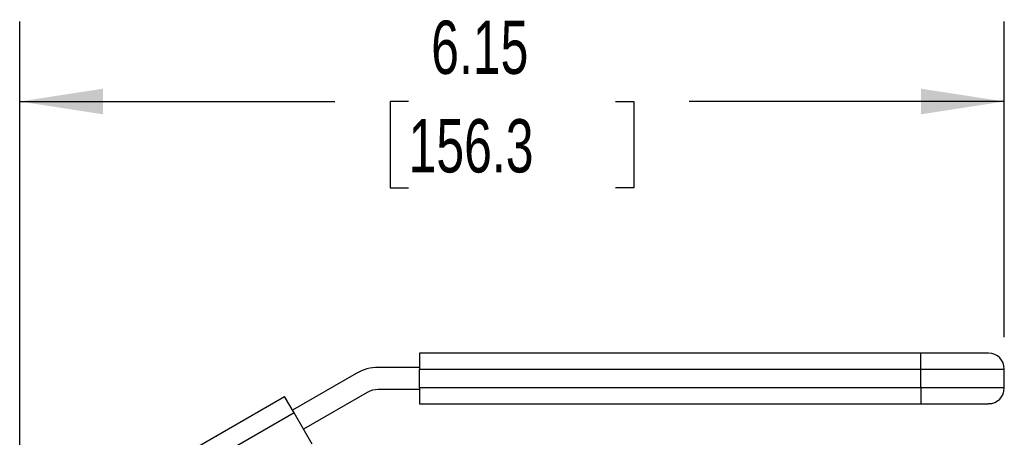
# Model space of a CAD drawing. Header units: inches. Extents: x 1 to 43, y 1 to 33.
# Tile 7 of 14: x 12 to 18.2, y 21.2 to 23.8. Entities that reach past the tile are written whole.
import ezdxf

# ---------------------------------------------------------------- set-up
doc = ezdxf.new("R2010")
doc.units = ezdxf.units.IN
doc.header["$LTSCALE"] = 4
doc.header["$MEASUREMENT"] = 0
doc.linetypes.add('SLD-Solid', pattern=[0])
doc.layers.add('DIMENSIONS', color=140, linetype='SLD-Solid', lineweight=25)
doc.styles.add('SLDTEXTSTYLE0', font='TXT', dxfattribs={"width": 0.7})
doc.dimstyles.new('SLDDIMSTYLE2', dxfattribs={"dimtxt": 0.339844, "dimasz": 0.52, "dimexe": 0, "dimexo": 0.0625, "dimgap": 0.084961, "dimtad": 0, "dimtih": 1, "dimtoh": 1, "dimrnd": 1e-09, "dimzin": 12, "dimdsep": 46, "dimtxsty": 'SLDTEXTSTYLE0', "dimsah": 1, "dimcen": 0.09, "dimadec": 0, "dimazin": 3, "dimtfac": 1, "dimtofl": 0, "dimtmove": 0, "dimatfit": 3, "dimfxl": 0, "dimfrac": 2, "dimtolj": 1, "dimtzin": 12, "dimarcsym": 0})

# ---------------------------------------------------------------- blocks, each defined once
blk = doc.blocks.new('_D_2')
at = {"layer": 'DIMENSIONS'}
for p, q in [((12.0294, 17.5703), (12.0294, 23.7626)), ((18.1828, 21.7894), (18.1828, 23.7626)), ((12.0294, 23.2626), (13.9992, 23.2626)), ((14.4598, 23.2626), (14.3457, 23.2626)), ((14.3457, 23.2626), (14.3457, 22.7225)), ((15.7524, 23.2626), (15.8665, 23.2626)), ((15.8665, 23.2626), (15.8665, 22.7225)), ((18.1828, 23.2626), (16.2129, 23.2626)), ((14.3457, 22.7225), (14.4598, 22.7225)), ((15.8665, 22.7225), (15.7524, 22.7225))]:
    blk.add_line(p, q, dxfattribs=at)
for points in [[(12.0294, 23.2626), (12.5494, 23.1826), (12.5494, 23.3426)], [(18.1828, 23.2626), (17.6628, 23.3426), (17.6628, 23.1826)]]:
    blk.add_solid(points, dxfattribs=at)
at = {"layer": 'DIMENSIONS', "char_height": 0.33333, "attachment_point": 1, "style": 'SLDTEXTSTYLE0'}
for s, insert in [('6.15', (14.6011, 23.7684)), ('156.3', (14.4598, 23.1522))]:
    blk.add_mtext(s, dxfattribs=dict(at, insert=insert))

msp = doc.modelspace()

# ---------------------------------------------------------------- linework, layer by layer
for p, q in [((17.6611, 21.6878), (14.5273, 21.6878)), ((14.5273, 21.6878), (14.5273, 21.5894)), ((17.6611, 21.5894), (17.6611, 21.6878)), ((18.0844, 21.6878), (17.6611, 21.6878)), ((14.5273, 21.5992), (14.2705, 21.5992)), ((14.1327, 21.5623), (13.7339, 21.3321)), ((14.5273, 21.4713), (14.5273, 21.5894)), ((14.5273, 21.5894), (17.6611, 21.5894)), ((17.6611, 21.4713), (17.6611, 21.5894)), ((17.6611, 21.5894), (18.1828, 21.5894)), ((18.1828, 21.4713), (18.1828, 21.5894)), ((13.0927, 21.0755), (13.6847, 21.4173)), ((13.7437, 21.315), (13.6847, 21.4173)), ((14.2016, 21.443), (13.8028, 21.2127)), ((14.5273, 21.4614), (14.2705, 21.4614)), ((17.6611, 21.4713), (14.5273, 21.4713)), ((14.5273, 21.4713), (14.5273, 21.3728)), ((17.6611, 21.4713), (17.6611, 21.3728)), ((18.1828, 21.4713), (17.6611, 21.4713)), ((14.5273, 21.3728), (17.6611, 21.3728)), ((17.6611, 21.3728), (18.0844, 21.3728)), ((13.7437, 21.315), (13.13, 20.9607)), ((13.8564, 21.1199), (13.7437, 21.315))]:
    msp.add_line(p, q)
for centre, radius, start, end in [((18.0844, 21.5894), 0.0984, 360, 90), ((14.2705, 21.3236), 0.2756, 90, 120), ((14.2705, 21.3236), 0.1378, 90, 120), ((18.0844, 21.4713), 0.0984, 270, 360)]:
    msp.add_arc(centre, radius, start, end)

# ---------------------------------------------------------------- dimensions: what is measured, and where the dimension line sits
at = {"layer": 'DIMENSIONS'}
dim = msp.add_linear_dim(base=(18.1828, 23.2626), p1=(12.0294, 17.3703), p2=(18.1828, 21.5894), angle=0, dimstyle='SLDDIMSTYLE2', dxfattribs=at)
dim.commit()
dim.dimension.update_dxf_attribs({"geometry": '_D_2', "text_midpoint": (15.1061, 23.2626), "dimtype": 160})

doc.saveas('drawing.dxf')
